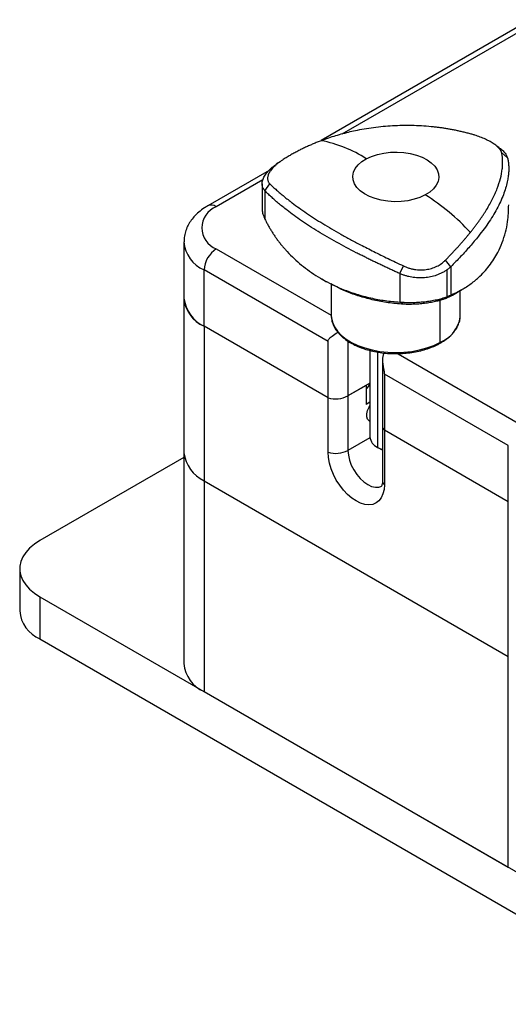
# Model space of a CAD drawing. Header units: inches. Extents: x 0.46 to 8.15, y 1.66 to 8.83.
# Tile 9 of 15: x 5.7 to 6.81, y 6.56 to 8.81. Entities that reach past the tile are written whole.
import ezdxf

# ---------------------------------------------------------------- set-up
doc = ezdxf.new("R2010")
doc.units = ezdxf.units.IN
doc.header["$MEASUREMENT"] = 0

msp = doc.modelspace()

# ---------------------------------------------------------------- linework, layer by layer
at = {"color": 7, "linetype": 'Continuous', "lineweight": 25}
for p, q in [((6.8641, 8.8141), (6.3861, 8.5381)), ((6.8838, 8.8121), (6.4336, 8.5522)), ((6.7987, 8.5104), (6.8124, 8.4979)), ((6.2667, 8.4692), (6.1264, 8.3882)), ((6.2527, 8.4478), (6.1461, 8.3862)), ((6.2509, 8.4387), (6.2509, 8.3818)), ((6.2574, 8.4225), (6.2688, 8.4384)), ((6.2574, 8.4225), (6.2574, 8.3575)), ((6.0721, 8.3059), (6.0721, 8.1773)), ((6.1461, 8.2898), (6.409, 8.138)), ((6.5657, 8.2332), (6.5742, 8.2509)), ((6.6826, 8.2491), (6.6702, 8.264)), ((6.6826, 8.2491), (6.6826, 8.1842)), ((6.4018, 8.0779), (6.1182, 8.2416)), ((6.1182, 8.113), (6.1182, 8.2416)), ((6.3875, 8.221), (6.3982, 8.2148)), ((6.5657, 8.2332), (6.5657, 8.1683)), ((6.6737, 8.2418), (6.6737, 8.1805)), ((6.409, 8.2096), (6.409, 8.1379)), ((6.0721, 8.1773), (6.0721, 7.8236)), ((6.6702, 8.1762), (6.6826, 8.1842)), ((6.7043, 8.1379), (6.7043, 8.1943)), ((6.5742, 8.1632), (6.5657, 8.1683)), ((6.6578, 8.1721), (6.6578, 8.0758)), ((6.7042, 8.1345), (6.7043, 8.1379)), ((6.4018, 7.9493), (6.1182, 8.113)), ((6.1182, 8.113), (6.1182, 7.7594)), ((6.4018, 7.9493), (6.4018, 8.0779)), ((6.4474, 8.0789), (6.4474, 7.9535)), ((6.4976, 8.0576), (6.4976, 7.8598)), ((6.5149, 8.0534), (6.5149, 7.8357)), ((6.5622, 8.0496), (6.842, 7.888)), ((6.5264, 8.0347), (6.5264, 7.8852)), ((6.8142, 7.8398), (6.5306, 8.0035)), ((6.5306, 8.0035), (6.5306, 7.8749)), ((6.4976, 7.9825), (6.4474, 7.9535)), ((6.4892, 7.9776), (6.4474, 7.9535)), ((6.4892, 7.9776), (6.4892, 7.9342)), ((6.4474, 7.9535), (6.4474, 7.8289)), ((6.4018, 7.8247), (6.4018, 7.9493)), ((6.4976, 7.9391), (6.4892, 7.9342)), ((6.4967, 7.8958), (6.4976, 7.8952)), ((6.5264, 7.8852), (6.5264, 7.7606)), ((6.8142, 7.7112), (6.5306, 7.8749)), ((6.5306, 7.8749), (6.5306, 7.7504)), ((6.4977, 7.8579), (6.4474, 7.8289)), ((6.8142, 7.7112), (6.8142, 7.8398)), ((6.0721, 7.8236), (6.0721, 7.3414)), ((6.5261, 7.8293), (6.5149, 7.8357)), ((6.0721, 7.813), (5.7424, 7.6227)), ((6.1182, 7.7594), (6.8142, 7.3576)), ((6.1182, 7.7594), (6.1182, 7.2772)), ((6.8142, 7.3576), (6.8142, 7.7112)), ((5.6963, 7.5584), (5.6963, 7.462)), ((5.7424, 7.4941), (7.19, 6.6584)), ((5.7424, 7.4941), (5.7424, 7.3977)), ((5.7424, 7.3977), (7.19, 6.562)), ((6.8142, 6.8754), (6.8142, 7.3576)), ((6.1182, 7.2772), (6.8142, 6.8754))]:
    msp.add_line(p, q, dxfattribs=at)
at = {"color": 7, "linetype": 'Continuous', "lineweight": 25, "flags": 128}
for points in [[(6.6241, 8.4132), (6.6121, 8.4076), (6.5987, 8.4032), (6.5842, 8.4), (6.5691, 8.3982), (6.5537, 8.3978), (6.5383, 8.3988), (6.5234, 8.4011), (6.5093, 8.4048), (6.4964, 8.4097), (6.485, 8.4156), (6.4753, 8.4226), (6.4676, 8.4303), (6.4622, 8.4387), (6.459, 8.4474), (6.4583, 8.4563), (6.46, 8.4652), (6.464, 8.4738), (6.4704, 8.4819), (6.4789, 8.4894), (6.4892, 8.496)], [(6.4892, 8.496), (6.5013, 8.5015), (6.5147, 8.506), (6.5291, 8.5091), (6.5443, 8.5109), (6.5597, 8.5114), (6.575, 8.5104), (6.5899, 8.508), (6.604, 8.5044), (6.6169, 8.4995), (6.6284, 8.4935), (6.638, 8.4865), (6.6457, 8.4788), (6.6512, 8.4705), (6.6543, 8.4617), (6.6551, 8.4528), (6.6534, 8.444), (6.6493, 8.4354), (6.643, 8.4272), (6.6345, 8.4198), (6.6241, 8.4132)], [(6.409, 8.1379), (6.4093, 8.1325), (6.4117, 8.1219), (6.4163, 8.1115), (6.4231, 8.1016), (6.4321, 8.0922), (6.443, 8.0835), (6.4557, 8.0757), (6.47, 8.0689), (6.4856, 8.0632), (6.5024, 8.0587), (6.5201, 8.0554), (6.5383, 8.0534), (6.5568, 8.0527), (6.5753, 8.0534), (6.5935, 8.0554), (6.6111, 8.0587), (6.6279, 8.0633), (6.6435, 8.069), (6.6578, 8.0758)], [(6.4967, 7.8958), (6.4957, 7.8964), (6.4924, 7.9003), (6.4908, 7.906), (6.4908, 7.9128), (6.4924, 7.9204), (6.4957, 7.928), (6.4976, 7.9314)], [(6.5306, 7.7504), (6.5298, 7.7392), (6.5274, 7.7292), (6.5236, 7.7207), (6.5183, 7.7138), (6.5117, 7.7087), (6.504, 7.7055), (6.4954, 7.7044), (6.4861, 7.7053), (6.4763, 7.7083), (6.4662, 7.7132), (6.4561, 7.7199), (6.4463, 7.7283), (6.437, 7.7382), (6.4284, 7.7492), (6.4207, 7.7612), (6.4141, 7.7739), (6.4088, 7.7869), (6.405, 7.7999), (6.4026, 7.8126), (6.4018, 7.8247)], [(6.4474, 7.8289), (6.4483, 7.8182), (6.4509, 7.8069), (6.455, 7.7955), (6.4607, 7.7843), (6.4675, 7.7739), (6.4753, 7.7645), (6.4838, 7.7567), (6.4926, 7.7506), (6.5015, 7.7465), (6.51, 7.7445), (6.5178, 7.7448), (6.5246, 7.7474)], [(6.5149, 7.8357), (6.5239, 7.8315), (6.5264, 7.8306)], [(5.7424, 7.6227), (5.7298, 7.6145), (5.719, 7.6054), (5.7101, 7.5957), (5.7034, 7.5854), (5.6988, 7.5748), (5.6966, 7.5639), (5.6966, 7.5529), (5.6988, 7.542), (5.7034, 7.5314), (5.7101, 7.5211), (5.719, 7.5114), (5.7298, 7.5023), (5.7424, 7.4941)]]:
    msp.add_lwpolyline(points, dxfattribs=at)
at = {"color": 7, "linetype": 'Continuous', "lineweight": 25}
for centre, radius, start, end in [((6.3297, 8.2466), 0.2961, 57.3877, 79.0476), ((6.3491, 7.9759), 0.5166, 42.9149, 57.8337), ((6.1648, 8.338), 0.0517, 111.2683, 248.7317), ((6.1346, 8.3712), 0.0189, 52.7463, 115.9591), ((6.1482, 8.3118), 0.0764, 184.4879, 246.8589), ((6.1787, 8.2388), 0.0605, 122.6055, 177.3945), ((6.1482, 8.1832), 0.0764, 184.4583, 246.8619), ((6.1522, 8.186), 0.0805, 186.2441, 245.076), ((6.6305, 8.1451), 0.0745, 291.5512, 351.8057), ((6.6551, 8.0755), 0.00278, 303.2814, 7.9048), ((6.4731, 7.9884), 0.0253, 309.3997, 346.5227), ((6.4193, 8.0084), 0.0616, 253.482, 297.0808), ((6.5419, 7.8856), 0.0156, 181.5976, 223.2601), ((6.5272, 7.8628), 0.0297, 185.6948, 245.6253), ((6.1522, 7.8324), 0.0805, 186.2441, 245.076), ((6.4193, 7.8838), 0.0616, 253.482, 297.0808), ((6.5419, 7.761), 0.0156, 181.5976, 223.2601), ((5.7724, 7.4679), 0.0764, 184.4583, 246.8619), ((6.1482, 7.3474), 0.0764, 184.4583, 246.8619)]:
    msp.add_arc(centre, radius, start, end, dxfattribs=at)
for points, knots in [([(6.7311, 8.5519), (6.7281, 8.5527), (6.7221, 8.5543), (6.7132, 8.5566), (6.7043, 8.5587), (6.6954, 8.5606), (6.6866, 8.5624), (6.6778, 8.564), (6.6691, 8.5654), (6.6605, 8.5667), (6.6519, 8.5678), (6.6313, 8.5702), (6.5989, 8.5724), (6.5621, 8.572), (6.5331, 8.5701), (6.5114, 8.5679), (6.4899, 8.5648), (6.4701, 8.5612), (6.4519, 8.5573), (6.4353, 8.5531), (6.4188, 8.5484), (6.4023, 8.5432), (6.3914, 8.5392), (6.3859, 8.5372)], [0, 0, 0, 0, 0.026234, 0.052207, 0.077928, 0.103405, 0.128648, 0.153668, 0.178476, 0.203086, 0.22751, 0.251763, 0.378067, 0.501353, 0.563738, 0.625934, 0.687958, 0.75007, 0.799474, 0.848927, 0.898678, 0.948963, 1, 1, 1, 1]), ([(6.3859, 8.5372), (6.3829, 8.5361), (6.3769, 8.5338), (6.368, 8.5301), (6.3591, 8.5263), (6.3502, 8.5222), (6.3413, 8.5179), (6.3324, 8.5134), (6.3235, 8.5086), (6.3147, 8.5036), (6.3059, 8.4984), (6.3001, 8.4947), (6.2972, 8.4929)], [0, 0, 0, 0, 0.095949, 0.192595, 0.290024, 0.388316, 0.487547, 0.587786, 0.689095, 0.791534, 0.895153, 1, 1, 1, 1]), ([(6.7987, 8.5104), (6.7985, 8.5109), (6.7983, 8.5118), (6.7976, 8.5133), (6.7969, 8.5149), (6.7959, 8.5164), (6.7948, 8.518), (6.7935, 8.5195), (6.7908, 8.5225), (6.7859, 8.5268), (6.7775, 8.5325), (6.7675, 8.5381), (6.7581, 8.5424), (6.7501, 8.5456), (6.7439, 8.5478), (6.7376, 8.55), (6.7333, 8.5512), (6.7311, 8.5519)], [0, 0, 0, 0, 0.036382, 0.0725, 0.108393, 0.1441, 0.17966, 0.215114, 0.250499, 0.375791, 0.500202, 0.624706, 0.750116, 0.811929, 0.874042, 0.936662, 1, 1, 1, 1]), ([(6.7927, 8.5217), (6.7911, 8.5229), (6.788, 8.5251), (6.7848, 8.5274), (6.7832, 8.5285)], [0, 0, 0, 0, 0.499969, 1, 1, 1, 1]), ([(6.7925, 8.5217), (6.7937, 8.5209), (6.7985, 8.5177), (6.8043, 8.512), (6.81, 8.5048), (6.8116, 8.5003), (6.8124, 8.4979)], [0, 0, 0, 0, 0.108219, 0.407987, 0.696265, 1, 1, 1, 1]), ([(6.2972, 8.4929), (6.2962, 8.4922), (6.2941, 8.4909), (6.2912, 8.4889), (6.2884, 8.4868), (6.2857, 8.4847), (6.2832, 8.4826), (6.2808, 8.4804), (6.2766, 8.4765), (6.2713, 8.4706), (6.2664, 8.4631), (6.2636, 8.4558), (6.2631, 8.4503), (6.2639, 8.4462), (6.2649, 8.4434), (6.2665, 8.4407), (6.268, 8.4392), (6.2688, 8.4384)], [0, 0, 0, 0, 0.036382, 0.0725, 0.108393, 0.1441, 0.17966, 0.215114, 0.250499, 0.375791, 0.500202, 0.624706, 0.750116, 0.811929, 0.874042, 0.936662, 1, 1, 1, 1]), ([(6.8124, 8.4979), (6.8127, 8.4966), (6.8133, 8.4939), (6.814, 8.4898), (6.8146, 8.4855), (6.815, 8.4811), (6.8152, 8.4766), (6.8152, 8.4719), (6.8151, 8.4671), (6.8147, 8.4621), (6.8142, 8.457), (6.8135, 8.4518), (6.8112, 8.439), (6.8051, 8.4173), (6.7911, 8.3856), (6.7714, 8.3527), (6.752, 8.3263), (6.7364, 8.3072), (6.7264, 8.2955), (6.716, 8.2839), (6.7052, 8.2722), (6.6941, 8.2607), (6.6864, 8.253), (6.6826, 8.2491)], [0, 0, 0, 0, 0.022031, 0.044198, 0.066503, 0.088951, 0.111542, 0.134281, 0.15717, 0.180212, 0.203409, 0.226764, 0.250279, 0.373611, 0.500157, 0.626841, 0.750304, 0.793188, 0.835543, 0.877385, 0.91873, 0.959596, 1, 1, 1, 1]), ([(6.7274, 8.3276), (6.729, 8.3296), (6.7322, 8.3337), (6.7368, 8.3396), (6.7412, 8.3455), (6.7455, 8.3513), (6.7496, 8.357), (6.7535, 8.3627), (6.7572, 8.3683), (6.7609, 8.3739), (6.7658, 8.3818), (6.7717, 8.3919), (6.7782, 8.4042), (6.7839, 8.4162), (6.7905, 8.4319), (6.7967, 8.4511), (6.8, 8.4683), (6.8011, 8.4806), (6.8013, 8.4883), (6.801, 8.4959), (6.8002, 8.5034), (6.7992, 8.508), (6.7987, 8.5104)], [0, 0, 0, 0, 0.028495, 0.05673, 0.084741, 0.112563, 0.140238, 0.167803, 0.195303, 0.22278, 0.250279, 0.312364, 0.374408, 0.436414, 0.498585, 0.622271, 0.749022, 0.797554, 0.846822, 0.896929, 0.947963, 1, 1, 1, 1]), ([(6.2574, 8.4225), (6.2557, 8.4247), (6.2523, 8.4291), (6.2506, 8.4368), (6.2512, 8.445), (6.2547, 8.4539), (6.2606, 8.463), (6.269, 8.472), (6.2768, 8.4788), (6.2822, 8.4823), (6.2835, 8.4832)], [0, 0, 0, 0, 0.139881, 0.272681, 0.411166, 0.547367, 0.683437, 0.821823, 0.954905, 1, 1, 1, 1]), ([(6.2919, 8.4893), (6.2905, 8.4883), (6.2876, 8.4863), (6.2847, 8.4843), (6.2833, 8.4833)], [0, 0, 0, 0, 0.501571, 1, 1, 1, 1]), ([(6.2688, 8.4384), (6.27, 8.4372), (6.2724, 8.4349), (6.2761, 8.4314), (6.28, 8.4279), (6.284, 8.4243), (6.2881, 8.4207), (6.2923, 8.4171), (6.2966, 8.4135), (6.301, 8.4099), (6.3055, 8.4062), (6.3101, 8.4025), (6.3149, 8.3989), (6.3231, 8.3925), (6.3354, 8.3835), (6.3525, 8.3716), (6.3705, 8.3596), (6.3896, 8.3476), (6.4097, 8.3356), (6.4307, 8.3235), (6.4528, 8.3114), (6.473, 8.3008), (6.491, 8.2915), (6.5065, 8.2837), (6.5226, 8.2757), (6.5393, 8.2676), (6.5565, 8.2593), (6.5682, 8.2537), (6.5742, 8.2509)], [0, 0, 0, 0, 0.0219757, 0.0437126, 0.0652189, 0.0865038, 0.1075774, 0.1284506, 0.1491353, 0.1696444, 0.1899918, 0.2101923, 0.2302617, 0.2502166, 0.3132886, 0.375481, 0.4378061, 0.4998544, 0.561763, 0.6239534, 0.6861454, 0.7492225, 0.7893336, 0.8299697, 0.8712542, 0.913295, 0.9561844, 1, 1, 1, 1]), ([(6.5657, 8.2332), (6.5627, 8.2346), (6.5566, 8.2374), (6.5475, 8.2417), (6.5384, 8.2459), (6.5293, 8.2502), (6.5202, 8.2545), (6.5112, 8.2589), (6.5021, 8.2632), (6.4931, 8.2676), (6.4841, 8.2721), (6.4752, 8.2766), (6.4537, 8.2875), (6.4204, 8.3051), (6.3783, 8.3296), (6.3404, 8.3542), (6.3145, 8.3731), (6.298, 8.3862), (6.2885, 8.394), (6.2797, 8.4015), (6.2716, 8.4088), (6.2641, 8.4158), (6.2596, 8.4203), (6.2574, 8.4225)], [0, 0, 0, 0, 0.022031, 0.044198, 0.066503, 0.088951, 0.111542, 0.134281, 0.15717, 0.180212, 0.203409, 0.226764, 0.250279, 0.373611, 0.500157, 0.626841, 0.750304, 0.793188, 0.835543, 0.877385, 0.91873, 0.959596, 1, 1, 1, 1]), ([(6.1264, 8.3882), (6.1238, 8.3866), (6.1166, 8.3823), (6.1058, 8.3741), (6.0952, 8.3638), (6.0867, 8.3529), (6.08, 8.3414), (6.0752, 8.3291), (6.0724, 8.317), (6.0723, 8.3092), (6.0723, 8.3058)], [0, 0, 0, 0, 0.082008, 0.231222, 0.379857, 0.509225, 0.63435, 0.769482, 0.899915, 1, 1, 1, 1]), ([(6.2511, 8.3818), (6.2511, 8.381), (6.2507, 8.3769), (6.2525, 8.3687), (6.2557, 8.3613), (6.2574, 8.3575)], [0, 0, 0, 0, 0.102882, 0.53973, 1, 1, 1, 1]), ([(6.6826, 8.1842), (6.6902, 8.1877), (6.7057, 8.1948), (6.7269, 8.2084), (6.7493, 8.2266), (6.7715, 8.2506), (6.7889, 8.2779), (6.8006, 8.304), (6.808, 8.3275), (6.8139, 8.3558), (6.8147, 8.3775), (6.8151, 8.3906)], [0, 0, 0, 0, 0.093314, 0.188838, 0.286726, 0.42805, 0.573057, 0.670288, 0.765827, 0.859775, 1, 1, 1, 1]), ([(6.2574, 8.3575), (6.2586, 8.3552), (6.261, 8.3504), (6.2648, 8.3433), (6.2688, 8.3363), (6.2731, 8.3294), (6.2775, 8.3225), (6.2821, 8.3158), (6.2869, 8.3091), (6.292, 8.3025), (6.2972, 8.2961), (6.3027, 8.2897), (6.3164, 8.2746), (6.3405, 8.252), (6.3784, 8.2252), (6.4206, 8.2029), (6.4562, 8.1893), (6.4827, 8.1816), (6.4992, 8.1776), (6.5157, 8.1742), (6.5323, 8.1716), (6.549, 8.1695), (6.5601, 8.1687), (6.5657, 8.1683)], [0, 0, 0, 0, 0.022031, 0.044198, 0.066503, 0.088951, 0.111542, 0.134281, 0.15717, 0.180212, 0.203409, 0.226764, 0.250279, 0.373611, 0.500157, 0.626841, 0.750304, 0.793188, 0.835543, 0.877385, 0.91873, 0.959596, 1, 1, 1, 1]), ([(6.6702, 8.264), (6.6722, 8.266), (6.6762, 8.2701), (6.6821, 8.2762), (6.6877, 8.2823), (6.6933, 8.2882), (6.6986, 8.294), (6.7038, 8.2998), (6.7088, 8.3055), (6.7137, 8.3111), (6.7184, 8.3167), (6.723, 8.3222), (6.7259, 8.3258), (6.7274, 8.3276)], [0, 0, 0, 0, 0.095352, 0.189688, 0.283045, 0.37546, 0.466975, 0.557636, 0.647492, 0.736597, 0.825008, 0.912787, 1, 1, 1, 1]), ([(6.5742, 8.2509), (6.5753, 8.2504), (6.5776, 8.2493), (6.5812, 8.2479), (6.5848, 8.2466), (6.5884, 8.2455), (6.5921, 8.2445), (6.5958, 8.2437), (6.6027, 8.2424), (6.6129, 8.2415), (6.6261, 8.2423), (6.6389, 8.245), (6.6488, 8.2489), (6.6561, 8.2528), (6.6611, 8.2561), (6.6659, 8.2598), (6.6687, 8.2626), (6.6702, 8.264)], [0, 0, 0, 0, 0.036382, 0.0725, 0.108393, 0.1441, 0.17966, 0.215114, 0.250499, 0.375791, 0.500202, 0.624706, 0.750116, 0.811929, 0.874042, 0.936662, 1, 1, 1, 1]), ([(6.6826, 8.2491), (6.6819, 8.2485), (6.6805, 8.2472), (6.6783, 8.2453), (6.676, 8.2435), (6.6745, 8.2424), (6.6737, 8.2418)], [0, 0, 0, 0, 0.255184, 0.506903, 0.75517, 1, 1, 1, 1]), ([(6.6737, 8.2418), (6.6727, 8.2411), (6.6706, 8.2396), (6.6673, 8.2376), (6.664, 8.2357), (6.6606, 8.234), (6.6571, 8.2324), (6.6536, 8.2309), (6.6469, 8.2284), (6.6366, 8.2256), (6.6224, 8.2236), (6.6078, 8.2233), (6.5957, 8.2246), (6.5863, 8.2265), (6.5794, 8.2283), (6.5725, 8.2305), (6.568, 8.2323), (6.5657, 8.2332)], [0, 0, 0, 0, 0.036778, 0.073187, 0.109232, 0.144919, 0.180251, 0.215234, 0.249872, 0.375671, 0.500566, 0.624419, 0.750759, 0.810799, 0.872339, 0.935399, 1, 1, 1, 1]), ([(6.5742, 8.1632), (6.5625, 8.1641), (6.5395, 8.166), (6.5068, 8.1722), (6.4703, 8.182), (6.4372, 8.194), (6.4163, 8.2055), (6.409, 8.2096)], [0, 0, 0, 0, 0.195684, 0.383764, 0.566037, 0.849365, 1, 1, 1, 1]), ([(6.7048, 8.1943), (6.7069, 8.1957), (6.7111, 8.1984), (6.7153, 8.2012), (6.7175, 8.2025)], [0, 0, 0, 0, 0.50006, 1, 1, 1, 1]), ([(6.5657, 8.1683), (6.567, 8.1682), (6.5696, 8.1679), (6.5735, 8.1677), (6.5775, 8.1675), (6.5814, 8.1673), (6.5854, 8.1672), (6.5893, 8.1672), (6.5968, 8.1673), (6.6078, 8.1677), (6.6224, 8.169), (6.6366, 8.1709), (6.6478, 8.1731), (6.6563, 8.1751), (6.6624, 8.1767), (6.6682, 8.1785), (6.6719, 8.1798), (6.6737, 8.1805)], [0, 0, 0, 0, 0.037126, 0.073751, 0.109878, 0.14551, 0.180653, 0.215309, 0.249482, 0.375758, 0.499624, 0.624174, 0.749638, 0.810607, 0.87264, 0.935762, 1, 1, 1, 1]), ([(6.6702, 8.1762), (6.6694, 8.1759), (6.6677, 8.1753), (6.6652, 8.1743), (6.6625, 8.1734), (6.6596, 8.1725), (6.6567, 8.1717), (6.6537, 8.1709), (6.6479, 8.1694), (6.6389, 8.1675), (6.6261, 8.1654), (6.6128, 8.1639), (6.6017, 8.1632), (6.5929, 8.1629), (6.5865, 8.1628), (6.5802, 8.1629), (6.5762, 8.1631), (6.5742, 8.1632)], [0, 0, 0, 0, 0.036382, 0.0725, 0.108393, 0.1441, 0.17966, 0.215114, 0.250499, 0.375791, 0.500202, 0.624706, 0.750116, 0.811929, 0.874042, 0.936662, 1, 1, 1, 1]), ([(6.7046, 8.1946), (6.7035, 8.1937), (6.6933, 8.1861), (6.681, 8.1809), (6.6702, 8.1762)], [0, 0, 0, 0, 0.1093591, 1, 1, 1, 1]), ([(6.6737, 8.1805), (6.6747, 8.1809), (6.6768, 8.1816), (6.6798, 8.1829), (6.6817, 8.1837), (6.6826, 8.1842)], [0, 0, 0, 0, 0.32719, 0.660512, 1, 1, 1, 1]), ([(6.4092, 8.1416), (6.4092, 8.1384), (6.409, 8.1318), (6.4112, 8.1218), (6.4153, 8.1118), (6.4213, 8.1022), (6.4292, 8.093), (6.4388, 8.0845), (6.4501, 8.0767), (6.4629, 8.0697), (6.477, 8.0637), (6.4921, 8.0587), (6.5081, 8.0548), (6.5248, 8.052), (6.5419, 8.0504), (6.5592, 8.05), (6.5764, 8.0508), (6.5934, 8.0527), (6.6099, 8.0558), (6.6257, 8.06), (6.6403, 8.0652), (6.6504, 8.0698), (6.6555, 8.0726), (6.6566, 8.0731)], [0, 0, 0, 0, 0.044161, 0.092392, 0.14073, 0.189502, 0.238821, 0.2886, 0.338665, 0.388856, 0.439058, 0.489223, 0.539341, 0.589417, 0.639462, 0.689491, 0.739521, 0.789563, 0.839634, 0.889749, 0.939925, 0.987534, 1, 1, 1, 1]), ([(6.6566, 8.0731), (6.6588, 8.0744), (6.6652, 8.078), (6.6747, 8.0847), (6.6845, 8.0933), (6.6924, 8.1027), (6.6985, 8.1126), (6.7024, 8.1228), (6.7042, 8.1301), (6.7041, 8.1339), (6.7041, 8.1342)], [0, 0, 0, 0, 0.080321, 0.232777, 0.385382, 0.537677, 0.68911, 0.839049, 0.987144, 1, 1, 1, 1]), ([(6.4018, 8.0779), (6.4019, 8.079), (6.4022, 8.0812), (6.4045, 8.0847), (6.4099, 8.0899), (6.4169, 8.0948), (6.4228, 8.0985), (6.4241, 8.0994)], [0, 0, 0, 0, 0.110399, 0.220864, 0.44145, 0.879735, 1, 1, 1, 1]), ([(6.5295, 8.0516), (6.5294, 8.0514), (6.5268, 8.047), (6.5261, 8.0383), (6.5266, 8.0285), (6.5273, 8.0234), (6.5277, 8.0206), (6.5284, 8.017), (6.5293, 8.0125), (6.5304, 8.0071), (6.5305, 8.0046), (6.5306, 8.0035)], [0, 0, 0, 0, 0.019663, 0.344881, 0.508167, 0.619182, 0.65272, 0.6716, 0.834512, 0.924037, 1, 1, 1, 1]), ([(6.5264, 7.7606), (6.5263, 7.7594), (6.5263, 7.756), (6.5256, 7.7516), (6.5246, 7.7482), (6.5237, 7.7467), (6.5238, 7.7468), (6.5238, 7.7468)], [0, 0, 0, 0, 0.127474, 0.365356, 0.603455, 0.846337, 1, 1, 1, 1])]:
    msp.add_open_spline(points, degree=3, knots=knots, dxfattribs=at)

doc.saveas('drawing.dxf')
